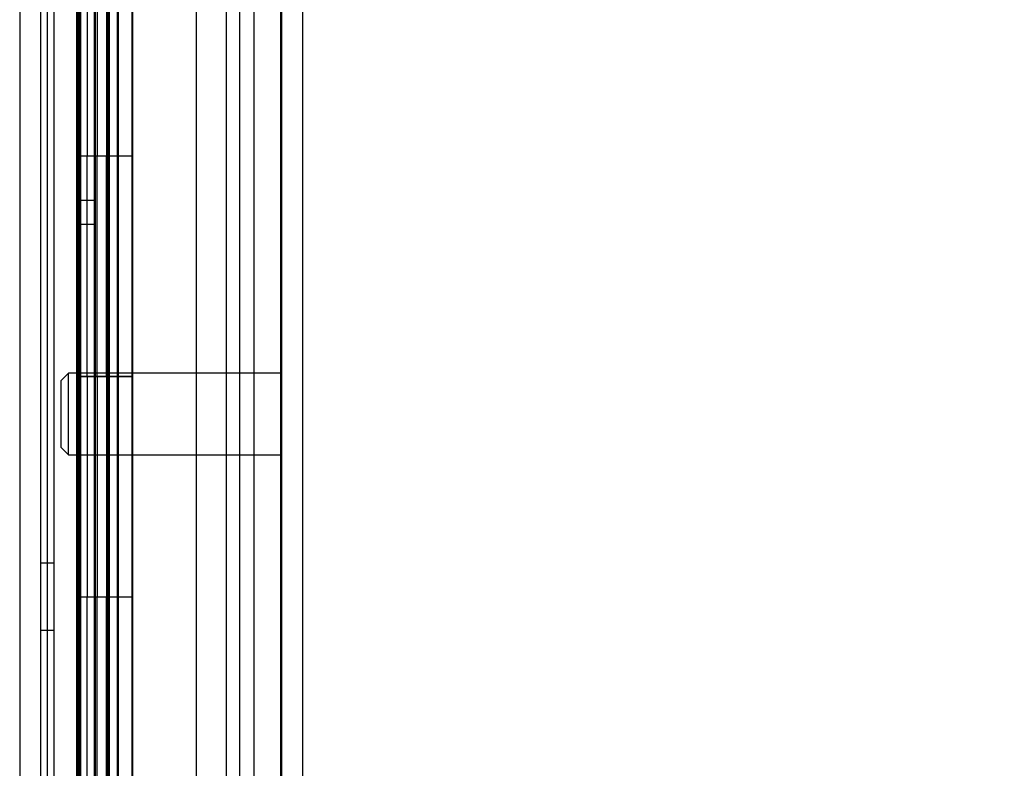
# Model space of a CAD drawing. Header units: inches. Extents: x 1 to 359, y -2 to 239.
# Tile 27 of 79: x 35.71 to 40.18, y 91.6 to 95. Entities that reach past the tile are written whole.
import ezdxf
from ezdxf.enums import TextEntityAlignment as Align
from ezdxf.lldxf.tags import DXFTag

# ---------------------------------------------------------------- set-up
doc = ezdxf.new("R2010")
doc.units = ezdxf.units.IN
doc.header["$MEASUREMENT"] = 0
for name, color, linetype in [('COM54746-60', 7, 'Continuous'), ('COM70220', 7, 'Continuous'), ('COM70739-9', 7, 'Continuous'), ('COM70839-3', 7, 'Continuous'), ('COM71195-7', 7, 'Continuous'), ('COM71300-2', 7, 'Continuous'), ('Default', 7, 'Continuous'), ('STD26122', 7, 'Continuous')]:
    doc.layers.add(name, color=color, linetype=linetype)
doc.styles.add('SEACAD_Times_New_Roman', font='times.ttf')
tags = doc.linetypes.add('HIDDEN2', pattern=[0.1875, 0.125, -0.0625]).pattern_tags.tags
tags[6:7] = [DXFTag(74, 4), DXFTag(75, 0), DXFTag(340, '0'), DXFTag(46, 0.0), DXFTag(50, 0.0), DXFTag(44, 0.0), DXFTag(45, 0.0)]
tags[4:5] = [DXFTag(74, 4), DXFTag(75, 0), DXFTag(340, '0'), DXFTag(46, 0.0), DXFTag(50, 0.0), DXFTag(44, 0.0), DXFTag(45, 0.0)]
doc.dimstyles.new('HAMMOND_(STH_-_300x200)', dxfattribs={"dimtxt": 1.5, "dimasz": 1.875, "dimexe": 0.75, "dimexo": 0.75, "dimgap": 0.375, "dimtad": 0, "dimtih": 1, "dimtoh": 1, "dimzin": 0, "dimdsep": 46, "dimtxsty": 'SEACAD_Times_New_Roman', "dimblk1": '_SE_FILLED', "dimblk2": '_SE_FILLED', "dimsah": 1, "dimcen": 0.75, "dimadec": 0, "dimazin": 0, "dimtfac": 0.8, "dimtofl": 0, "dimtmove": 0, "dimatfit": 3, "dimfxl": 1, "dimtolj": 1, "dimtzin": 0, "dimarcsym": 0})

# ---------------------------------------------------------------- blocks, each defined once
blk = doc.blocks.new('SE1')
at = {"layer": 'COM54746-60', "color": 7, "linetype": 'HIDDEN2'}
for p, q in [((35.8704, 89.3819), (35.8704, 149.3819)), ((36.0564, 149.3819), (36.0564, 90.382)), ((36.1564, 90.382), (36.1564, 149.3819)), ((36.7111, 89.3819), (36.7111, 149.3819)), ((35.9714, 95.3819), (35.9714, 94.3819)), ((36.02, 95.3819), (36.02, 94.3819)), ((36.0514, 95.3829), (36.0514, 94.3819)), ((36.065, 95.3819), (36.065, 94.3819)), ((36.1064, 95.3819), (36.1064, 94.3819)), ((36.1114, 94.3819), (36.1114, 95.3829)), ((36.117, 94.3819), (36.117, 95.3829)), ((36.1614, 94.3819), (36.1614, 95.3829)), ((35.9714, 94.3819), (35.9714, 93.3819)), ((35.9714, 94.3819), (35.976, 94.3819)), ((35.976, 94.3819), (35.976, 93.3819)), ((35.9804, 93.3819), (35.9804, 94.3819)), ((35.9894, 94.3819), (35.9894, 93.3829)), ((36.0514, 94.3819), (36.0514, 93.3829)), ((36.065, 93.3819), (36.065, 94.3819)), ((36.1064, 93.3819), (36.1064, 94.3819)), ((36.1114, 94.3819), (36.1114, 93.3829)), ((36.117, 94.3819), (36.117, 93.3829)), ((36.1614, 93.3819), (36.1614, 94.3819)), ((35.9714, 93.3819), (35.976, 93.3819)), ((35.9714, 93.3819), (35.9714, 92.3819)), ((35.9894, 93.3829), (35.9894, 93.3819)), ((35.9894, 93.3809), (36.117, 93.3809)), ((36.02, 93.3819), (36.02, 92.3819)), ((36.0514, 93.3829), (36.0514, 92.3819)), ((36.065, 93.3819), (36.065, 92.3819)), ((36.1064, 93.3819), (36.1064, 92.3819)), ((36.1114, 92.3819), (36.1114, 93.3829)), ((36.117, 92.3819), (36.117, 93.3829)), ((36.1614, 93.3809), (36.117, 93.3809)), ((36.1614, 92.3819), (36.1614, 93.3829)), ((36.1614, 93.3809), (36.2234, 93.3809)), ((35.8704, 92.5339), (35.8084, 92.5339)), ((35.9714, 92.3819), (35.9714, 91.3819)), ((35.9714, 92.3819), (35.976, 92.3819)), ((35.976, 92.3819), (35.976, 91.3819)), ((35.9804, 91.3819), (35.9804, 92.3819)), ((35.9894, 92.3819), (35.9894, 91.3829)), ((36.0514, 92.3819), (36.0514, 91.3829)), ((36.065, 91.3819), (36.065, 92.3819)), ((36.1064, 91.3819), (36.1064, 92.3819)), ((36.1114, 92.3819), (36.1114, 91.3829)), ((36.117, 92.3819), (36.117, 91.3829)), ((36.1614, 91.3819), (36.1614, 92.3819)), ((35.8084, 92.2299), (35.8704, 92.2299))]:
    blk.add_line(p, q, dxfattribs=at)
at = {"layer": 'COM54746-60', "color": 7, "linetype": 'Continuous'}
for p, q in [((35.976, 94.3819), (35.976, 95.3819)), ((35.9804, 95.3819), (35.9804, 94.3819)), ((35.9894, 95.3819), (35.9894, 94.3819)), ((36.2234, 94.3819), (36.2234, 95.3829)), ((35.976, 94.3819), (36.02, 94.3819)), ((36.02, 94.3819), (36.2234, 94.3819)), ((36.02, 94.3819), (36.2234, 94.3819)), ((36.02, 93.3819), (36.02, 94.3819)), ((36.2234, 93.3819), (36.2234, 94.3819)), ((35.976, 92.3819), (35.976, 93.3819)), ((35.976, 93.3819), (36.02, 93.3819)), ((35.9804, 93.3819), (35.9804, 92.3819)), ((35.9894, 93.3829), (36.2234, 93.3829)), ((35.9894, 93.3819), (35.9894, 92.3819)), ((36.02, 93.3819), (36.2234, 93.3819)), ((36.2234, 92.3819), (36.2234, 93.3829)), ((35.976, 92.3819), (36.02, 92.3819)), ((36.02, 92.3819), (36.2234, 92.3819)), ((36.02, 92.3819), (36.2234, 92.3819)), ((36.02, 91.3819), (36.02, 92.3819)), ((36.2234, 91.3819), (36.2234, 92.3819))]:
    blk.add_line(p, q, dxfattribs=at)
at = {"layer": 'COM70220', "color": 7, "linetype": 'HIDDEN2'}
for p, q in [((36.6504, 149.8759), (36.6504, 88.8159)), ((36.8964, 149.8759), (36.8964, 88.8159)), ((36.8984, 149.8759), (36.8984, 88.8159)), ((36.8994, 149.8759), (36.8994, 88.8159))]:
    blk.add_line(p, q, dxfattribs=at)
at = {"layer": 'COM70739-9', "color": 7, "linetype": 'HIDDEN2'}
blk.add_line((35.8384, 149.5829), (35.8384, 88.9629), dxfattribs=at)
at = {"layer": 'COM70839-3', "color": 7, "linetype": 'HIDDEN2'}
for p, q in [((35.9804, 118.5123), (35.9836, 90.6099)), ((36.0524, 118.5123), (36.0556, 90.61)), ((35.9804, 118.4048), (35.9836, 90.5024)), ((36.0524, 118.4048), (36.0556, 90.5024)), ((36.5117, 116.2521), (36.5146, 90.61)), ((36.5117, 116.1446), (36.5146, 90.5025)), ((36.0551, 94.179), (35.9831, 94.1789)), ((36.0551, 94.0714), (35.9831, 94.0714))]:
    blk.add_line(p, q, dxfattribs=at)
at = {"layer": 'COM71195-7', "color": 7, "linetype": 'Continuous'}
for p, q in [((36.2254, 150.5529), (36.2254, 88.211)), ((36.9954, 150.4579), (36.9954, 88.3059))]:
    blk.add_line(p, q, dxfattribs=at)
at = {"layer": 'COM71195-7', "color": 7, "linetype": 'HIDDEN2'}
for p, q in [((36.9004, 150.4579), (36.9004, 88.3059)), ((36.1204, 88.4603), (36.1204, 150.0229))]:
    blk.add_line(p, q, dxfattribs=at)
at = {"layer": 'COM71300-2', "color": 7, "linetype": 'HIDDEN2'}
for p, q in [((35.7134, 149.9304), (35.7134, 88.6154)), ((36.7754, 149.9304), (36.7754, 88.6154))]:
    blk.add_line(p, q, dxfattribs=at)
at = {"layer": 'COM71300-2', "color": 7, "linetype": 'Continuous'}
blk.add_line((35.8084, 149.9304), (35.8084, 88.6154), dxfattribs=at)
at = {"layer": 'STD26122', "color": 7, "linetype": 'HIDDEN2'}
for p, q in [((35.9354, 93.3959), (35.9004, 93.3609)), ((35.9354, 93.0259), (35.9354, 93.3959)), ((36.9004, 93.3959), (35.9354, 93.3959)), ((35.9004, 93.3609), (35.9004, 93.0609)), ((35.9004, 93.0609), (35.9354, 93.0259)), ((35.9354, 93.0259), (36.9004, 93.0259))]:
    blk.add_line(p, q, dxfattribs=at)
blk = doc.blocks.new('DMBLK70')
at = {"layer": 'Default', "linetype": 'Continuous', "transparency": 16777216}
for points in [[(48.8205, 148.7729), (48.508, 150.6479), (48.1955, 148.7729)], [(48.8205, 89.9909), (48.1955, 89.9909), (48.508, 88.1159)]]:
    blk.add_hatch(color=7, dxfattribs=at).paths.add_polyline_path(points)
at = {"layer": 'Default', "color": 7, "linetype": 'Continuous', "transparency": 16777216}
for p, q in [((37.2129, 150.6479), (49.258, 150.6479)), ((48.508, 150.6479), (48.508, 120.6569)), ((48.508, 115.8569), (48.508, 88.1159)), ((37.5554, 88.1159), (49.258, 88.1159))]:
    blk.add_line(p, q, dxfattribs=at)
at = {"layer": 'Default', "color": 7, "linetype": 'Continuous', "transparency": 16777216, "style": 'SEACAD_Times_New_Roman'}
for s, p in [('62.53', (45.9488, 120.1319)), ('OPENNING', (42.8386, 117.8819))]:
    blk.add_text(s, height=1.5, dxfattribs=at).set_placement(p, align=Align.TOP_LEFT)
blk = doc.blocks.new('_SE_FILLED')
at = {"color": 0}
blk.add_line((0, 0), (-1, 0), dxfattribs=at)
blk.add_solid([(0, 0), (-1, -0.1665), (-1, 0.1665), (0, 0)], dxfattribs=at)

msp = doc.modelspace()

# ---------------------------------------------------------------- block references
at = {"layer": 'Default'}
msp.add_blockref('SE1', (0, 0), dxfattribs=at)

# ---------------------------------------------------------------- dimensions: what is measured, and where the dimension line sits
at = {"layer": 'Default', "color": 7, "linetype": 'Continuous'}
dim = msp.add_linear_dim(base=(48.508, 88.1159), p1=(36.4629, 150.6479), p2=(36.1204, 88.1159), angle=90, text='\\A1;<>\\POPENNING', dimstyle='HAMMOND_(STH_-_300x200)', dxfattribs=at)
dim.commit()
dim.dimension.update_dxf_attribs({"geometry": 'DMBLK70', "text_midpoint": (48.508, 119.3819), "dimtype": 160})

doc.saveas('drawing.dxf')
